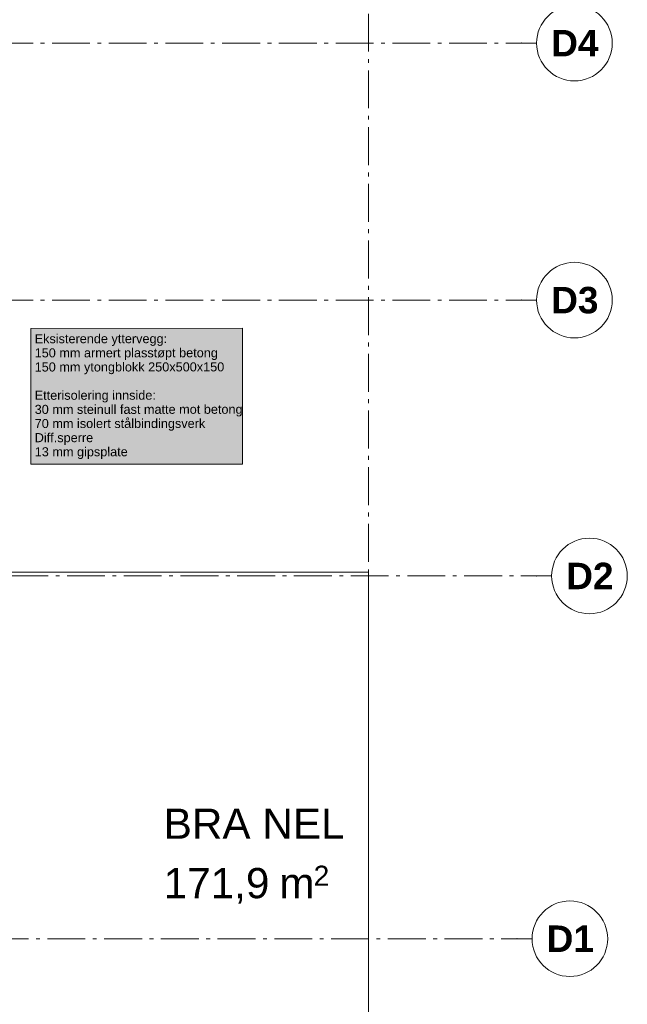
# Model space of a CAD drawing. Header units: millimetres. Extents: x -15957 to 238275, y -73214 to 42710.
# Tile 96 of 97: x 230243 to 238275, y -66619 to -53591. Entities that reach past the tile are written whole.
import ezdxf

# ---------------------------------------------------------------- set-up
doc = ezdxf.new("R2010")
doc.units = ezdxf.units.MM
doc.header["$LTSCALE"] = 0.5
doc.header["$MEASUREMENT"] = 0
doc.linetypes.add('Akselinje', pattern=[1500, 1000, -200, 100, -200])
doc.linetypes.add('PLINE', pattern=[0])
for name, color, linetype in [('2311 Bærende yttervegger_ betong', 7, 'Continuous'), ('276- Sittebenker_ stolrader_ bord(Nye konstruksjoner)', 7, 'Continuous'), ('822- Modullinjer bygning', 7, 'Continuous'), ('862- M___BRA(Tekst)', 7, 'Continuous')]:
    doc.layers.add(name, color=color, linetype=linetype)
doc.styles.add('GENERATED_STYLE_1', font='arial.ttf')
doc.styles.add('GENERATED_STYLE_2', font='arial.ttf')

msp = doc.modelspace()

# ---------------------------------------------------------------- hatches: boundary and pattern name
at = {"layer": '276- Sittebenker_ stolrader_ bord(Nye konstruksjoner)', "linetype": 'Continuous', "lineweight": 9, "true_color": 0xefefef}
msp.add_hatch(color=7, dxfattribs=at).paths.add_polyline_path([(230391.4, -59472.6), (233189.8, -59470.4), (233188.4, -57673.3), (230390, -57675.4)])

# ---------------------------------------------------------------- linework, layer by layer
at = {"layer": '2311 Bærende yttervegger_ betong', "color": 7, "linetype": 'PLINE', "lineweight": 9}
msp.add_lwpolyline([(229803.1, -65751.7), (229803.1, -72001.7), (234853.1, -72001.7), (234853.1, -60901.7), (230053.1, -60901.7)], dxfattribs=at)
at = {"layer": '276- Sittebenker_ stolrader_ bord(Nye konstruksjoner)', "color": 7, "linetype": 'Continuous', "lineweight": 9, "flags": 128}
msp.add_lwpolyline([(230391.4, -59472.6), (233189.8, -59470.4), (233188.4, -57673.3), (230390, -57675.4), (230391.4, -59472.6)], close=True, dxfattribs=at)
at = {"layer": '822- Modullinjer bygning', "color": 94, "linetype": 'Akselinje', "lineweight": 18}
for p, q in [((234853.1, -72014.1), (234853.1, -44666.4)), ((199169.6, -53901.7), (236875.8, -53901.7)), ((236875.8, -53901.7), (237075.8, -53901.7)), ((199169.6, -57301.7), (236875.8, -57301.7)), ((236875.8, -57301.7), (237075.8, -57301.7)), ((199368.6, -60951.7), (237074.8, -60951.7)), ((237074.8, -60951.7), (237274.8, -60951.7)), ((199109.6, -65751.7), (236815.8, -65751.7)), ((236815.8, -65751.7), (237015.8, -65751.7))]:
    msp.add_line(p, q, dxfattribs=at)
at = {"layer": '822- Modullinjer bygning', "color": 7, "linetype": 'PLINE', "lineweight": 18}
for centre in [(237575.8, -53901.7), (237575.8, -57301.7), (237774.8, -60951.7), (237515.8, -65751.7)]:
    msp.add_circle(centre, 500, dxfattribs=at)
at = {"layer": '822- Modullinjer bygning', "color": 94, "linetype": 'Akselinje', "lineweight": 18}
for p in [(236875.8, -53901.7), (236875.8, -53901.7), (236875.8, -57301.7), (236875.8, -57301.7), (237074.8, -60951.7), (237074.8, -60951.7), (236815.8, -65751.7), (236815.8, -65751.7)]:
    msp.add_point(p, dxfattribs=at)

# ---------------------------------------------------------------- texts
at = {"layer": '276- Sittebenker_ stolrader_ bord(Nye konstruksjoner)', "color": 7, "linetype": 'Continuous', "lineweight": 9, "insert": (230440, -57752.8), "char_height": 120, "attachment_point": 1, "rotation": 0.0441, "line_spacing_factor": 0.934768, "style": 'GENERATED_STYLE_1'}
msp.add_mtext('\\A1;{\\pql;\\fArial|b0|i0|c0|p0;\\W1.000000;Eksisterende yttervegg:\\P\\pql;\\fArial|b0|i0|c0|p0;\\W1.000000;150 mm armert plasstøpt betong\\P\\pql;\\fArial|b0|i0|c0|p0;\\W1.000000;150 mm ytongblokk 250x500x150\\P\\pql;\\fArial|b0|i0|c0|p0;\\W1.000000;\\P\\pql;\\fArial|b0|i0|c0|p0;\\W1.000000;Etterisolering innside:\\P\\pql;\\fArial|b0|i0|c0|p0;\\W1.000000;30 mm steinull fast matte mot betong\\P\\pql;\\fArial|b0|i0|c0|p0;\\W1.000000;70 mm isolert stålbindingsverk\\P\\pql;\\fArial|b0|i0|c0|p0;\\W1.000000;Diff.sperre\\P\\pql;\\fArial|b0|i0|c0|p0;\\W1.000000;13 mm gipsplate}', dxfattribs=at)
at = {"layer": '822- Modullinjer bygning', "color": 7, "lineweight": 18, "char_height": 350, "attachment_point": 1, "style": 'GENERATED_STYLE_2'}
for s, insert in [('\\A1;{\\pql;\\pt0;\\fArial|b1|i0|c0|p0;\\W1.000000;D4}', (237269, -53726.7)), ('\\A1;{\\pql;\\pt0;\\fArial|b1|i0|c0|p0;\\W1.000000;D3}', (237269, -57126.7)), ('\\A1;{\\pql;\\pt0;\\fArial|b1|i0|c0|p0;\\W1.000000;D2}', (237468, -60776.7)), ('\\A1;{\\pql;\\pt0;\\fArial|b1|i0|c0|p0;\\W1.000000;D1}', (237209, -65576.7))]:
    msp.add_mtext(s, dxfattribs=dict(at, insert=insert))
at = {"layer": '862- M___BRA(Tekst)', "color": 7, "lineweight": 5, "attachment_point": 1, "style": 'GENERATED_STYLE_1'}
for s, insert, char_height in [('\\A1;{\\pql;\\pt0;\\fArial|b0|i0|c0|p0;\\W1.000000;}', (234463.4, -63938.5), 400), ('\\A1;{\\pql;\\pt0;\\fArial|b0|i0|c0|p0;\\W1.000000;BRA NEL}', (232146.1, -64029.9), 400), ('\\A1;{\\pql;\\pt0;\\fArial|b0|i0|c0|p0;\\W1.000000;}', (232146.1, -64724.2), 400), ('\\A1;{\\pql;\\fArial|b0|i0|c0|p0;\\W1.000000;171,9}', (232146.1, -64815.6), 400), ('\\A1;{\\pql;\\fArial|b0|i0|c0|p0;\\W1.000000;2}', (234128.3, -64785.1), 266.667), ('\\A1;{\\pql;\\fArial|b0|i0|c0|p0;\\W1.000000; m}', (233518.9, -64815.6), 400)]:
    msp.add_mtext(s, dxfattribs=dict(at, insert=insert, char_height=char_height))

doc.saveas('drawing.dxf')
